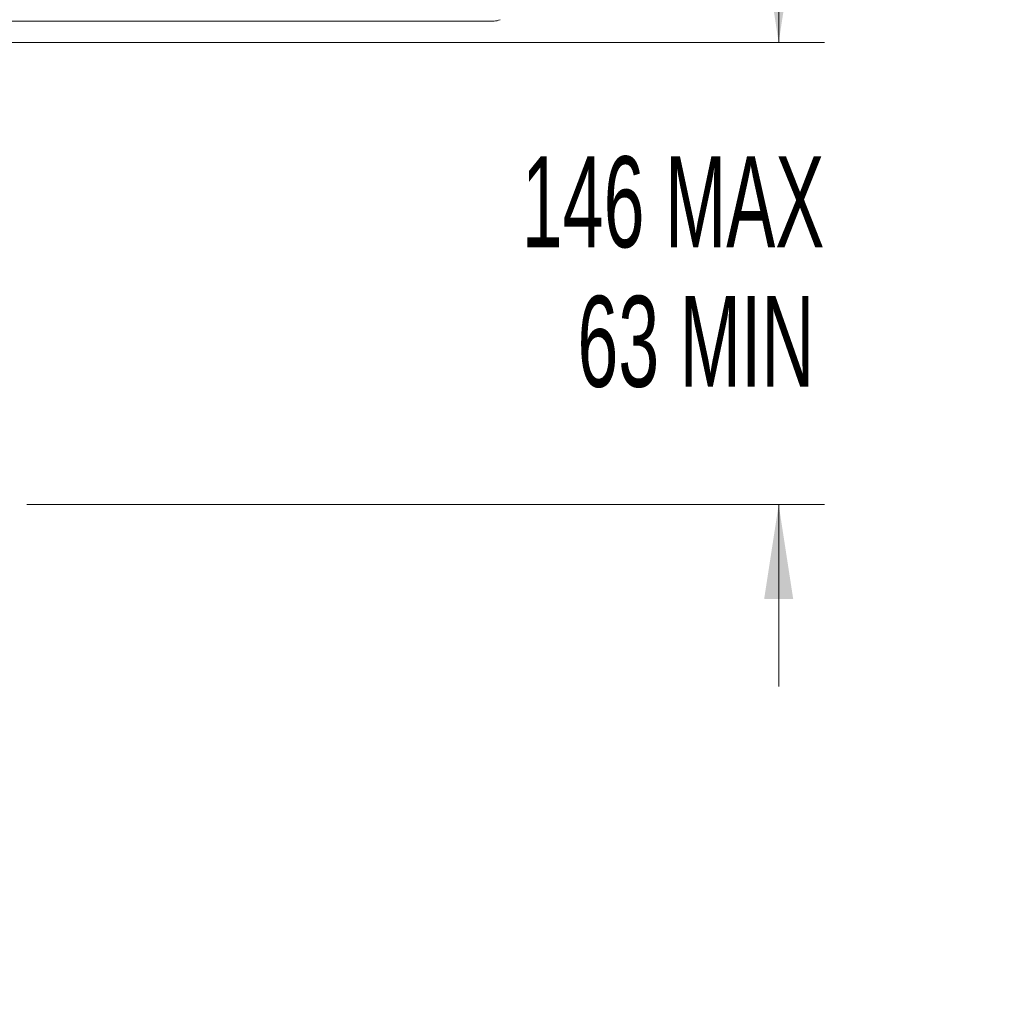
# Model space of a CAD drawing. Header units: millimetres. Extents: x 0 to 1118, y 0 to 864.
# Tile 131 of 256: x 298 to 332, y 349 to 383. Entities that reach past the tile are written whole.
import ezdxf

# ---------------------------------------------------------------- set-up
doc = ezdxf.new("R2010")
doc.units = ezdxf.units.MM
doc.styles.add('SLDTEXTSTYLE0', font='TXT', dxfattribs={"width": 0.605})
doc.styles.add('SLDTEXTSTYLE2', font='TXT', dxfattribs={"width": 0.75})
doc.dimstyles.new('SLDDIMSTYLE6', dxfattribs={"dimtxt": 3.175, "dimasz": 3.302, "dimexe": 0, "dimexo": 0.0625, "dimgap": 0.79375, "dimtad": 0, "dimtih": 1, "dimtoh": 1, "dimlfac": 4, "dimrnd": 1e-09, "dimzin": 12, "dimdsep": 46, "dimtxsty": 'SLDTEXTSTYLE0', "dimsah": 1, "dimcen": 0.09, "dimadec": 0, "dimazin": 3, "dimtfac": 1, "dimtmove": 0, "dimatfit": 0, "dimfxl": 1, "dimfrac": 2, "dimtolj": 1, "dimtzin": 12, "dimarcsym": 0})

# ---------------------------------------------------------------- blocks, each defined once
blk = doc.blocks.new('_D_16')
at = {"color": 7, "linetype": 'Continuous', "lineweight": 0}
for p, q in [((324.458, 382.658), (324.458, 389.008)), ((294.837, 382.658), (326.058, 382.658)), ((298.199, 366.52), (326.058, 366.52)), ((324.458, 366.52), (324.458, 360.17))]:
    blk.add_line(p, q, dxfattribs=at)
for points in [[(324.458, 382.658), (324.966, 385.96), (323.95, 385.96)], [(324.458, 366.52), (323.95, 363.218), (324.966, 363.218)]]:
    blk.add_solid(points, dxfattribs=at)
at = {"color": 7, "linetype": 'Continuous', "lineweight": 0, "char_height": 3.175, "attachment_point": 1, "style": 'SLDTEXTSTYLE0'}
for s, insert in [('146 MAX', (315.487, 378.682)), ('63 MIN', (317.429, 373.809))]:
    blk.add_mtext(s, dxfattribs=dict(at, insert=insert))
blk = doc.blocks.new('SW_NOTE_17')
at = {"color": 0, "linetype": 'Continuous', "lineweight": 0, "insert": (46.319, 4.093), "char_height": 3.175, "attachment_point": 1, "style": 'SLDTEXTSTYLE2'}
blk.add_mtext('37mm)', dxfattribs=at)

msp = doc.modelspace()

# ---------------------------------------------------------------- linework, layer by layer
at = {"color": 7, "linetype": 'Continuous', "lineweight": 15}
msp.add_arc((314.52, 383.9082), 0.4999, 269.99328, 294.71144, dxfattribs=at)
msp.add_open_spline([(314.5195, 383.4083), (314.5067, 383.4083), (314.4812, 383.4083), (314.3117, 383.4083), (314.0433, 383.4083), (313.6642, 383.4083), (313.1789, 383.4083), (312.5878, 383.4083), (311.8984, 383.4083), (311.118, 383.4083), (310.2585, 383.4083), (309.0246, 383.4083), (307.3506, 383.4083), (305.2457, 383.4083), (303.3796, 383.4083), (301.8167, 383.4083), (300.5599, 383.4083), (299.4213, 383.4083), (298.447, 383.4083), (297.6985, 383.4083), (297.233, 383.4083), (297.1709, 383.4083), (297.1428, 383.4083)], degree=3, knots=[0, 0, 0, 0, 0.039713, 0.0794357, 0.1191573, 0.1588819, 0.1986067, 0.2383214, 0.278038, 0.3176956, 0.3573731, 0.3970541, 0.4763638, 0.555665, 0.6349642, 0.688045, 0.7411342, 0.7941708, 0.8479359, 0.9017802, 0.9554277, 1, 1, 1, 1], dxfattribs=at)

# ---------------------------------------------------------------- block references
at = {"color": 7, "linetype": 'Continuous', "lineweight": 0}
msp.add_blockref('SW_NOTE_17', (241.5587, 349.0008), dxfattribs=at)

# ---------------------------------------------------------------- dimensions: what is measured, and where the dimension line sits
dim = msp.add_linear_dim(base=(324.4585, 382.6583), p1=(296.5986, 366.5205), p2=(293.2374, 382.6583), angle=90, text='146 MAX\\P63 MIN', dimstyle='SLDDIMSTYLE6', dxfattribs=at)
dim.commit()
dim.dimension.update_dxf_attribs({"geometry": '_D_16', "text_midpoint": (324.4585, 374.5894), "dimtype": 160})

doc.saveas('drawing.dxf')
